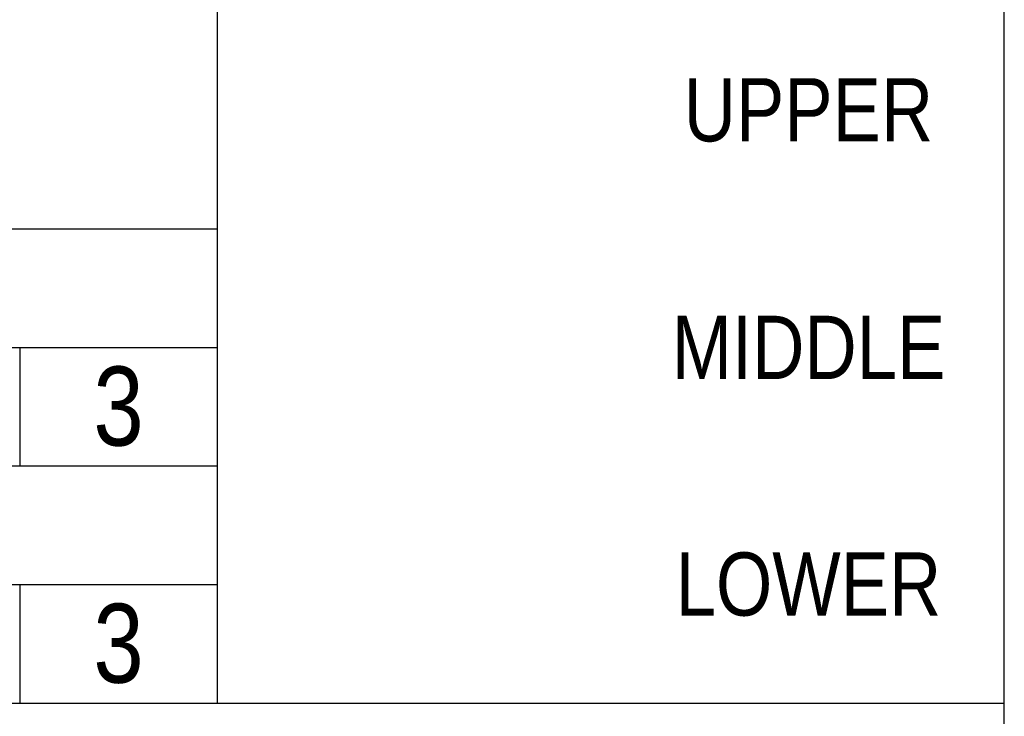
# Model space of a CAD drawing. Extents: x 104 to 429, y -181 to 40.
# Tile 13 of 16: x 290 to 315, y -121 to -103. Entities that reach past the tile are written whole.
import ezdxf

# ---------------------------------------------------------------- set-up
doc = ezdxf.new("R2010")
doc.units = 0
for name, color, linetype in [('DIECUT', 1, 'CONTINUOUS'), ('SHEET', 5, 'CONTINUOUS'), ('TEXT', 7, 'CONTINUOUS')]:
    doc.layers.add(name, color=color, linetype=linetype)
doc.styles.add('MX_NOTE_STANDARD', font='txt.shx', dxfattribs={"bigfont": 'extfont.shx'})

msp = doc.modelspace()

# ---------------------------------------------------------------- linework, layer by layer
at = {"layer": 'DIECUT', "linetype": 'Continuous'}
for p, q in [((295.307, -120.216), (295.307, -102.216)), ((255.307, -108.216), (295.307, -108.216)), ((255.307, -114.216), (295.307, -114.216)), ((255.307, -120.216), (295.307, -120.216))]:
    msp.add_line(p, q, dxfattribs=at)
at = {"layer": 'DIECUT', "color": 5, "linetype": 'Continuous'}
for p, q in [((255.307, -111.216), (295.307, -111.216)), ((255.307, -117.216), (295.307, -117.216))]:
    msp.add_line(p, q, dxfattribs=at)
at = {"layer": 'SHEET', "linetype": 'Continuous'}
for p, q in [((315.216, -120.216), (315.216, -102.216)), ((290.307, -111.216), (290.307, -114.216)), ((290.307, -117.216), (290.307, -120.216)), ((295.307, -120.216), (315.216, -120.216)), ((305.307, -120.216), (315.216, -120.216)), ((315.216, -136.469), (315.216, -120.216))]:
    msp.add_line(p, q, dxfattribs=at)

# ---------------------------------------------------------------- texts
at = {"layer": 'SHEET', "linetype": 'Continuous', "char_height": 1.6, "width": 9.90903, "attachment_point": 5, "style": 'MX_NOTE_STANDARD'}
for s, insert in [('\\fArial Narrow|b0|i0|c0|p34;UPPER', (310.261, -105.216)), ('{\\fArial Narrow|b0|i0|c0|p34;MIDDLE}', (310.261, -111.216)), ('\\fArial Narrow|b0|i0|c0|p34;LOWER', (310.261, -117.216))]:
    msp.add_mtext(s, dxfattribs=dict(at, insert=insert))
at = {"layer": 'TEXT', "linetype": 'Continuous', "char_height": 2, "width": 5, "attachment_point": 5, "style": 'MX_NOTE_STANDARD'}
for insert in [(292.807, -112.716), (292.807, -118.716)]:
    msp.add_mtext('{\\fArial Narrow|b0|i0|c0|p34;3}', dxfattribs=dict(at, insert=insert))

doc.saveas('drawing.dxf')
